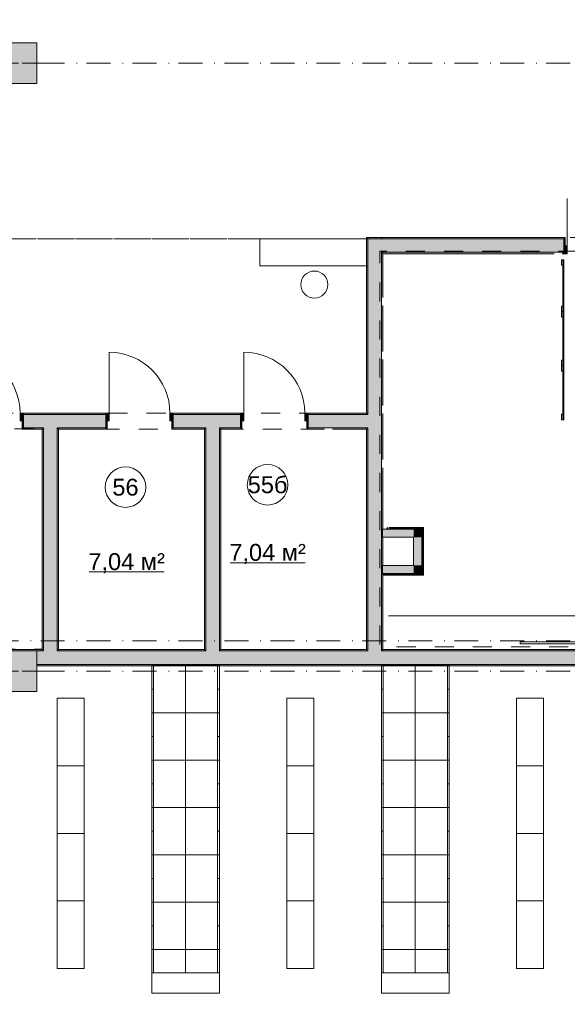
# Model space of a CAD drawing. Header units: millimetres. Extents: x 0 to 1184, y 0 to 836.
# Tile 50 of 241: x 442 to 523, y 400 to 546. Entities that reach past the tile are written whole.
import ezdxf
from ezdxf.xclip import XClip

# ---------------------------------------------------------------- set-up
doc = ezdxf.new("R2010")
doc.units = ezdxf.units.MM
doc.header["$MEASUREMENT"] = 0
doc.header["$XCLIPFRAME"] = 0
doc.linetypes.add('Штриховая', pattern=[5.644444, 2.822222, -2.822222])
doc.linetypes.add('Штрихпунктирная', pattern=[6.702778, 3.527778, -1.763889, 0, -1.411111])
for name, color, linetype in [('Интерьер - конструкции мебели', 7, 'Continuous'), ('Интерьер - Мебель', 7, 'Continuous'), ('Интерьер - Оборудование бань', 7, 'Continuous'), ('Конструктив - Колонны', 7, 'Continuous'), ('Конструктив - Стены Блок 200 нов', 7, 'Continuous'), ('Элемент Модели - Зона', 7, 'Continuous'), ('Элемент Модели - Оси', 7, 'Continuous')]:
    doc.layers.add(name, color=color, linetype=linetype)
doc.styles.add('СГЕНЕРИР_СТИЛЬ_3', font='txt')

# ---------------------------------------------------------------- blocks, each defined once
blk = doc.blocks.new('Чертеж_4_4', base_point=(-278.48, 89.56))
at = {"layer": 'Интерьер - Оборудование бань', "linetype": 'Continuous', "lineweight": 0, "true_color": 0x000000}
for points in [[(522.52, 502.78), (522.52, 510.47), (522.37, 510.47), (522.37, 502.78)], [(522.52, 502.78), (522.52, 510.46), (522.37, 510.46), (522.37, 502.78)], [(522.52, 502.78), (522.52, 510.46), (522.37, 510.46), (522.37, 502.78)], [(522.52, 502.78), (522.52, 510.46), (522.37, 510.46), (522.37, 502.78)], [(522.52, 502.78), (522.52, 510.46), (522.37, 510.46), (522.37, 502.78)], [(522.52, 502.78), (522.52, 510.46), (522.37, 510.46), (522.37, 502.78)], [(522.52, 502.78), (522.52, 510.46), (522.37, 510.46), (522.37, 502.78)], [(522.52, 502.78), (522.52, 510.46), (522.37, 510.46), (522.37, 502.78)], [(522.52, 502.78), (522.52, 510.46), (522.37, 510.46), (522.37, 502.78)], [(522.52, 502.78), (522.52, 510.46), (522.37, 510.46), (522.37, 502.78)], [(522.52, 502.78), (522.52, 510.46), (522.37, 510.46), (522.37, 502.78)], [(522.52, 494.78), (522.52, 502.79), (522.37, 502.79), (522.37, 494.78)], [(522.52, 494.78), (522.52, 502.78), (522.37, 502.78), (522.37, 494.78)], [(522.52, 494.78), (522.52, 502.78), (522.37, 502.78), (522.37, 494.78)], [(522.52, 494.78), (522.52, 502.78), (522.37, 502.78), (522.37, 494.78)], [(522.52, 494.78), (522.52, 502.78), (522.37, 502.78), (522.37, 494.78)], [(522.52, 494.78), (522.52, 502.78), (522.37, 502.78), (522.37, 494.78)], [(522.52, 494.78), (522.52, 502.78), (522.37, 502.78), (522.37, 494.78)], [(522.52, 494.78), (522.52, 502.78), (522.37, 502.78), (522.37, 494.78)], [(522.52, 494.78), (522.52, 502.78), (522.37, 502.78), (522.37, 494.78)], [(522.52, 494.78), (522.52, 502.78), (522.37, 502.78), (522.37, 494.78)], [(522.52, 494.78), (522.52, 502.78), (522.37, 502.78), (522.37, 494.78)], [(522.52, 486.78), (522.52, 494.83), (522.37, 494.83), (522.37, 486.78)], [(522.52, 486.78), (522.52, 494.78), (522.37, 494.78), (522.37, 486.78)], [(522.52, 486.78), (522.52, 494.78), (522.37, 494.78), (522.37, 486.78)], [(522.52, 486.78), (522.52, 494.78), (522.37, 494.78), (522.37, 486.78)], [(522.52, 486.78), (522.52, 494.78), (522.37, 494.78), (522.37, 486.78)], [(522.52, 486.78), (522.52, 494.78), (522.37, 494.78), (522.37, 486.78)], [(522.52, 486.78), (522.52, 494.78), (522.37, 494.78), (522.37, 486.78)], [(522.52, 486.78), (522.52, 494.78), (522.37, 494.78), (522.37, 486.78)], [(522.52, 486.78), (522.52, 494.78), (522.37, 494.78), (522.37, 486.78)], [(522.52, 486.78), (522.52, 494.78), (522.37, 494.78), (522.37, 486.78)], [(522.52, 486.79), (522.52, 494.78), (522.37, 494.78), (522.37, 486.79)]]:
    blk.add_hatch(color=18, dxfattribs=at).paths.add_polyline_path(points)
at = {"layer": 'Конструктив - Колонны', "linetype": 'Continuous', "lineweight": 0, "true_color": 0x000000}
for points in [[(438.52, 536.56), (444.52, 536.56), (444.52, 542.56), (438.52, 542.56)], [(438.52, 446.56), (444.52, 446.56), (444.52, 452.56), (438.52, 452.56)]]:
    blk.add_hatch(color=18, dxfattribs=at).paths.add_polyline_path(points)
at = {"layer": 'Конструктив - Стены Блок 200 нов', "linetype": 'Continuous', "lineweight": 0, "true_color": 0x000000}
for points in [[(493.52, 513.76), (493.32, 513.76), (493.52, 513.56)], [(493.32, 513.56), (493.52, 513.56), (493.32, 513.76)], [(493.32, 513.56), (493.32, 487.76), (493.52, 487.76), (493.52, 513.56)], [(493.52, 513.56), (522.52, 513.56), (522.52, 513.76), (493.52, 513.76)], [(495.52, 513.56), (493.52, 513.56), (495.52, 511.56)], [(493.52, 511.56), (495.52, 511.56), (493.52, 513.56)], [(495.52, 513.56), (495.52, 511.56), (522.52, 511.56), (522.52, 512.51), (522.52, 513.56)], [(522.52, 513.76), (522.52, 513.56), (522.52, 512.51), (522.72, 512.51), (522.72, 513.76)], [(522.52, 512.51), (522.52, 511.36), (523.02, 511.36), (523.02, 512.51)], [(493.52, 511.56), (493.52, 487.56), (495.52, 487.56), (495.52, 511.56)], [(495.72, 511.56), (495.52, 511.56), (495.72, 511.36)], [(495.52, 511.36), (495.72, 511.36), (495.52, 511.56)], [(495.52, 511.36), (495.52, 504.88), (495.72, 504.88), (495.72, 511.36)], [(495.72, 511.36), (521.07, 511.36), (521.07, 511.56), (495.72, 511.56)], [(522.27, 511.36), (522.52, 511.36), (522.52, 511.56), (522.27, 511.56)], [(495.52, 503.68), (495.52, 496.88), (495.72, 496.88), (495.72, 503.68)], [(495.52, 495.68), (495.52, 488.88), (495.72, 488.88), (495.72, 495.68)], [(442.52, 486.61), (442.52, 487.76), (442.02, 487.76), (442.02, 486.61)], [(442.52, 487.56), (454.71, 487.56), (454.71, 487.76), (442.52, 487.76)], [(442.52, 487.56), (442.52, 486.61), (442.52, 485.56), (445.52, 485.56), (445.52, 487.56)], [(445.52, 485.56), (447.52, 485.56), (447.52, 487.56), (445.52, 487.56)], [(447.52, 485.56), (454.71, 485.56), (454.71, 486.61), (454.71, 487.56), (447.52, 487.56)], [(454.71, 487.76), (454.71, 486.61), (455.21, 486.61), (455.21, 487.76)], [(464.71, 486.61), (464.71, 487.76), (464.21, 487.76), (464.21, 486.61)], [(464.71, 487.56), (474.67, 487.56), (474.67, 487.76), (464.71, 487.76)], [(464.71, 487.56), (464.71, 486.61), (464.71, 485.56), (469.52, 485.56), (469.52, 487.56)], [(469.52, 485.56), (471.52, 485.56), (471.52, 487.56), (469.52, 487.56)], [(471.52, 485.56), (474.67, 485.56), (474.67, 486.61), (474.67, 487.56), (471.52, 487.56)], [(474.67, 487.76), (474.67, 486.61), (475.17, 486.61), (475.17, 487.76)], [(484.67, 486.61), (484.67, 487.76), (484.17, 487.76), (484.17, 486.61)], [(484.67, 487.56), (493.32, 487.56), (493.32, 487.76), (484.67, 487.76)], [(493.32, 487.56), (484.67, 487.56), (484.67, 486.61), (484.67, 485.56), (493.32, 485.56)], [(493.32, 487.76), (493.32, 487.56), (493.52, 487.56), (493.52, 487.76)], [(493.32, 487.56), (493.32, 485.56), (493.52, 485.56), (493.52, 487.56)], [(493.52, 487.56), (493.52, 485.56), (495.52, 485.56), (495.52, 487.56)], [(495.52, 487.68), (495.52, 480.88), (495.72, 480.88), (495.72, 487.68)], [(442.52, 485.36), (442.52, 485.56), (442.52, 486.61), (442.32, 486.61), (442.32, 485.36)], [(442.52, 485.56), (442.52, 485.36), (445.32, 485.36), (445.32, 485.56)], [(445.32, 485.36), (445.52, 485.36), (445.52, 485.56), (445.32, 485.56)], [(445.52, 485.36), (447.52, 485.36), (447.52, 485.56), (445.52, 485.56)], [(447.52, 485.36), (447.72, 485.36), (447.72, 485.56), (447.52, 485.56)], [(447.72, 485.56), (447.72, 485.36), (454.71, 485.36), (454.71, 485.56)], [(454.91, 485.36), (454.91, 486.61), (454.71, 486.61), (454.71, 485.56), (454.71, 485.36)], [(464.71, 485.36), (464.71, 485.56), (464.71, 486.61), (464.51, 486.61), (464.51, 485.36)], [(464.71, 485.36), (469.32, 485.36), (469.32, 485.56), (464.71, 485.56)], [(469.32, 485.36), (469.52, 485.36), (469.52, 485.56), (469.32, 485.56)], [(469.52, 485.36), (471.52, 485.36), (471.52, 485.56), (469.52, 485.56)], [(471.52, 485.36), (471.72, 485.36), (471.72, 485.56), (471.52, 485.56)], [(471.72, 485.56), (471.72, 485.36), (474.67, 485.36), (474.67, 485.56)], [(474.87, 485.36), (474.87, 486.61), (474.67, 486.61), (474.67, 485.56), (474.67, 485.36)], [(484.67, 485.36), (484.67, 485.56), (484.67, 486.61), (484.47, 486.61), (484.47, 485.36)], [(484.67, 485.56), (484.67, 485.36), (487.07, 485.36), (487.07, 485.56)], [(488.27, 485.36), (493.32, 485.36), (493.32, 485.56), (488.27, 485.56)], [(493.32, 485.56), (493.32, 485.36), (493.52, 485.36), (493.52, 485.56)], [(493.52, 485.56), (493.52, 452.76), (495.52, 452.76), (495.52, 485.56)], [(445.32, 485.36), (445.32, 452.76), (445.52, 452.76), (445.52, 485.36)], [(447.52, 452.76), (447.52, 485.36), (445.52, 485.36), (445.52, 452.76)], [(447.72, 452.76), (447.72, 485.36), (447.52, 485.36), (447.52, 452.76)], [(469.32, 485.36), (469.32, 452.76), (469.52, 452.76), (469.52, 485.36)], [(471.52, 452.76), (471.52, 485.36), (469.52, 485.36), (469.52, 452.76)], [(471.72, 452.76), (471.72, 485.36), (471.52, 485.36), (471.52, 452.76)], [(493.32, 485.36), (493.32, 452.76), (493.52, 452.76), (493.52, 485.36)], [(495.52, 479.68), (495.52, 470.58), (495.72, 470.58), (495.72, 479.68)], [(496.47, 470.83), (496.27, 470.83), (496.27, 470.74), (496.47, 470.74)], [(501.63, 470.83), (496.62, 470.83), (496.62, 470.74), (501.63, 470.74)], [(501.63, 470.83), (501.63, 470.74), (501.72, 470.83)], [(501.63, 470.74), (501.72, 470.74), (501.72, 470.83)], [(495.52, 470.58), (495.52, 469.38), (495.72, 469.38), (495.72, 470.58)], [(495.52, 469.38), (495.52, 465.21), (495.72, 465.21), (495.72, 469.38)], [(495.77, 470.63), (495.72, 470.63), (495.72, 470.58), (495.77, 470.58)], [(500.27, 470.58), (495.72, 470.58), (495.72, 469.38), (500.27, 469.38)], [(496.47, 470.74), (496.27, 470.74), (496.27, 470.63), (496.47, 470.63)], [(496.47, 470.63), (496.27, 470.63), (496.27, 470.58), (496.47, 470.58)], [(501.52, 470.74), (496.62, 470.74), (496.62, 470.63), (501.52, 470.63)], [(496.62, 470.63), (496.62, 470.58), (501.47, 470.58), (501.47, 470.63)], [(500.27, 470.58), (500.27, 469.38), (501.47, 470.58)], [(500.27, 469.38), (501.47, 469.38), (501.47, 470.58)], [(501.47, 469.38), (500.27, 469.38), (500.27, 465.21), (501.47, 465.21)], [(501.47, 470.63), (501.47, 470.58), (501.52, 470.63)], [(501.47, 470.58), (501.52, 470.58), (501.52, 470.63)], [(501.52, 464.01), (501.52, 470.58), (501.47, 470.58), (501.47, 464.01)], [(501.52, 470.74), (501.52, 470.63), (501.63, 470.74)], [(501.52, 470.63), (501.63, 470.63), (501.63, 470.74)], [(501.63, 470.63), (501.52, 470.63), (501.52, 463.96), (501.63, 463.96)], [(501.72, 470.74), (501.63, 470.74), (501.63, 463.85), (501.72, 463.85)], [(495.52, 465.21), (495.52, 464.01), (495.72, 464.01), (495.72, 465.21)], [(500.27, 465.21), (495.72, 465.21), (495.72, 464.01), (500.27, 464.01)], [(501.47, 465.21), (500.27, 465.21), (501.47, 464.01)], [(500.27, 465.21), (500.27, 464.01), (501.47, 464.01)], [(495.52, 464.01), (495.52, 452.76), (495.72, 452.76), (495.72, 464.01)], [(501.47, 464.01), (495.72, 464.01), (495.72, 463.96), (501.47, 463.96)], [(501.52, 463.96), (495.72, 463.96), (495.72, 463.85), (501.52, 463.85)], [(501.63, 463.85), (495.72, 463.85), (495.72, 463.76), (501.63, 463.76)], [(501.52, 464.01), (501.47, 464.01), (501.52, 463.96)], [(501.47, 464.01), (501.47, 463.96), (501.52, 463.96)], [(501.63, 463.96), (501.52, 463.96), (501.63, 463.85)], [(501.52, 463.96), (501.52, 463.85), (501.63, 463.85)], [(501.72, 463.85), (501.63, 463.85), (501.72, 463.76)], [(501.63, 463.85), (501.63, 463.76), (501.72, 463.76)], [(423.72, 452.56), (445.32, 452.56), (445.32, 452.76), (423.72, 452.76)], [(444.52, 452.56), (444.52, 450.56), (445.52, 450.56), (445.52, 452.56)], [(445.32, 452.56), (445.52, 452.56), (445.52, 452.76), (445.32, 452.76)], [(445.52, 452.56), (447.52, 452.56), (447.52, 452.76), (445.52, 452.76)], [(445.52, 450.56), (447.52, 450.56), (447.52, 452.56), (445.52, 452.56)], [(447.52, 452.56), (447.72, 452.56), (447.72, 452.76), (447.52, 452.76)], [(447.52, 450.56), (469.52, 450.56), (469.52, 452.56), (447.52, 452.56)], [(447.72, 452.56), (469.32, 452.56), (469.32, 452.76), (447.72, 452.76)], [(469.32, 452.56), (469.52, 452.56), (469.52, 452.76), (469.32, 452.76)], [(469.52, 452.56), (471.52, 452.56), (471.52, 452.76), (469.52, 452.76)], [(469.52, 450.56), (471.52, 450.56), (471.52, 452.56), (469.52, 452.56)], [(471.52, 452.56), (471.72, 452.56), (471.72, 452.76), (471.52, 452.76)], [(471.52, 450.56), (493.52, 450.56), (493.52, 452.56), (471.52, 452.56)], [(471.72, 452.56), (493.32, 452.56), (493.32, 452.76), (471.72, 452.76)], [(493.32, 452.56), (493.52, 452.56), (493.52, 452.76), (493.32, 452.76)], [(493.52, 452.56), (495.52, 452.56), (495.52, 452.76), (493.52, 452.76)], [(493.52, 450.56), (495.52, 450.56), (495.52, 452.56), (493.52, 452.56)], [(495.52, 452.56), (495.72, 452.56), (495.72, 452.76), (495.52, 452.76)], [(495.52, 452.56), (495.52, 450.56), (528.52, 450.56), (528.52, 452.56)], [(495.72, 452.56), (562.31, 452.56), (562.31, 452.76), (495.72, 452.76)], [(444.52, 450.36), (528.52, 450.36), (528.52, 450.56), (444.52, 450.56)]]:
    blk.add_hatch(color=18, dxfattribs=at).paths.add_polyline_path(points)
at = {"layer": 'Интерьер - конструкции мебели', "color": 7, "linetype": 'Continuous', "lineweight": 15, "flags": 128}
blk.add_lwpolyline([(493.52, 513.56), (477.52, 513.56), (477.52, 509.56), (493.52, 509.56)], close=True, dxfattribs=at)
at = {"layer": 'Интерьер - Мебель', "color": 7, "linetype": 'Continuous', "lineweight": 15}
for p, q in [((461.52, 450.38), (461.77, 450.38)), ((461.77, 450.38), (461.77, 443.38)), ((471.27, 450.38), (471.27, 443.38)), ((471.52, 450.38), (471.27, 450.38)), ((495.52, 450.38), (495.77, 450.38)), ((495.77, 450.38), (495.77, 443.38)), ((505.27, 450.38), (505.27, 443.38)), ((505.52, 450.38), (505.27, 450.38)), ((461.52, 446.88), (461.77, 446.88)), ((471.52, 446.88), (471.27, 446.88)), ((495.52, 446.88), (495.77, 446.88)), ((505.52, 446.88), (505.27, 446.88)), ((461.52, 443.38), (461.77, 443.38)), ((461.77, 443.38), (461.77, 436.38)), ((471.27, 443.38), (471.27, 436.38)), ((471.52, 443.38), (471.27, 443.38)), ((495.52, 443.38), (495.77, 443.38)), ((495.77, 443.38), (495.77, 436.38)), ((505.27, 443.38), (505.27, 436.38)), ((505.52, 443.38), (505.27, 443.38)), ((461.52, 439.88), (461.77, 439.88)), ((471.52, 439.88), (471.27, 439.88)), ((495.52, 439.88), (495.77, 439.88)), ((505.52, 439.88), (505.27, 439.88)), ((461.52, 436.38), (461.77, 436.38)), ((461.77, 436.38), (461.77, 429.38)), ((471.27, 436.38), (471.27, 429.38)), ((471.52, 436.38), (471.27, 436.38)), ((495.52, 436.38), (495.77, 436.38)), ((495.77, 436.38), (495.77, 429.38)), ((505.27, 436.38), (505.27, 429.38)), ((505.52, 436.38), (505.27, 436.38)), ((461.52, 432.88), (461.77, 432.88)), ((471.52, 432.88), (471.27, 432.88)), ((495.52, 432.88), (495.77, 432.88)), ((505.52, 432.88), (505.27, 432.88)), ((461.52, 429.38), (461.77, 429.38)), ((461.77, 429.38), (461.77, 422.38)), ((471.27, 429.38), (471.27, 422.38)), ((471.52, 429.38), (471.27, 429.38)), ((495.52, 429.38), (495.77, 429.38)), ((495.77, 429.38), (495.77, 422.38)), ((505.27, 429.38), (505.27, 422.38)), ((505.52, 429.38), (505.27, 429.38)), ((461.52, 425.88), (461.77, 425.88)), ((471.52, 425.88), (471.27, 425.88)), ((495.52, 425.88), (495.77, 425.88)), ((505.52, 425.88), (505.27, 425.88)), ((461.52, 422.38), (461.77, 422.38)), ((461.77, 422.38), (461.77, 415.38)), ((471.27, 422.38), (471.27, 415.38)), ((471.52, 422.38), (471.27, 422.38)), ((495.52, 422.38), (495.77, 422.38)), ((495.77, 422.38), (495.77, 415.38)), ((505.27, 422.38), (505.27, 415.38)), ((505.52, 422.38), (505.27, 422.38)), ((461.52, 418.88), (461.77, 418.88)), ((471.52, 418.88), (471.27, 418.88)), ((495.52, 418.88), (495.77, 418.88)), ((505.52, 418.88), (505.27, 418.88)), ((461.52, 415.38), (461.77, 415.38)), ((461.77, 415.38), (461.77, 408.38)), ((471.27, 415.38), (471.27, 408.38)), ((471.52, 415.38), (471.27, 415.38)), ((495.52, 415.38), (495.77, 415.38)), ((495.77, 415.38), (495.77, 408.38)), ((505.27, 415.38), (505.27, 408.38)), ((505.52, 415.38), (505.27, 415.38)), ((461.52, 411.88), (461.77, 411.88)), ((471.52, 411.88), (471.27, 411.88)), ((495.52, 411.88), (495.77, 411.88)), ((505.52, 411.88), (505.27, 411.88)), ((461.77, 404.88), (461.77, 408.38)), ((471.27, 404.88), (471.27, 408.38)), ((495.77, 404.88), (495.77, 408.38)), ((505.27, 404.88), (505.27, 408.38)), ((461.52, 404.88), (461.77, 404.88)), ((471.52, 404.88), (461.52, 404.88)), ((461.52, 404.88), (461.52, 401.88)), ((471.52, 404.88), (471.27, 404.88)), ((471.52, 401.88), (471.52, 404.88)), ((495.52, 404.88), (495.77, 404.88)), ((505.54, 404.88), (495.54, 404.88)), ((495.54, 404.88), (495.54, 401.88)), ((505.52, 404.88), (505.27, 404.88)), ((505.54, 401.88), (505.54, 404.88)), ((461.52, 401.88), (471.52, 401.88)), ((495.54, 401.88), (505.54, 401.88))]:
    blk.add_line(p, q, dxfattribs=at)
at = {"layer": 'Интерьер - Мебель', "color": 7, "linetype": 'Continuous', "lineweight": 15, "flags": 128}
blk.add_lwpolyline([(485.59, 504.79, 1), (485.59, 508.79, 1)], format="xyb", close=True, dxfattribs=at)
for points in [[(461.52, 450.38), (461.52, 443.38), (466.52, 443.38), (466.52, 450.38)], [(471.52, 450.38), (471.52, 443.38), (466.52, 443.38), (466.52, 450.38)], [(495.52, 450.38), (495.52, 443.38), (500.52, 443.38), (500.52, 450.38)], [(505.52, 450.38), (505.52, 443.38), (500.52, 443.38), (500.52, 450.38)], [(451.52, 445.54), (451.52, 435.54), (447.52, 435.54), (447.52, 445.54)], [(485.52, 445.54), (485.52, 435.54), (481.52, 435.54), (481.52, 445.54)], [(519.52, 445.54), (519.52, 435.54), (515.52, 435.54), (515.52, 445.54)], [(461.52, 443.38), (461.52, 436.38), (466.52, 436.38), (466.52, 443.38)], [(471.52, 443.38), (471.52, 436.38), (466.52, 436.38), (466.52, 443.38)], [(495.52, 443.38), (495.52, 436.38), (500.52, 436.38), (500.52, 443.38)], [(505.52, 443.38), (505.52, 436.38), (500.52, 436.38), (500.52, 443.38)], [(461.52, 436.38), (461.52, 429.38), (466.52, 429.38), (466.52, 436.38)], [(471.52, 436.38), (471.52, 429.38), (466.52, 429.38), (466.52, 436.38)], [(495.52, 436.38), (495.52, 429.38), (500.52, 429.38), (500.52, 436.38)], [(505.52, 436.38), (505.52, 429.38), (500.52, 429.38), (500.52, 436.38)], [(451.52, 435.54), (451.52, 425.54), (447.52, 425.54), (447.52, 435.54)], [(485.52, 435.54), (485.52, 425.54), (481.52, 425.54), (481.52, 435.54)], [(519.52, 435.54), (519.52, 425.54), (515.52, 425.54), (515.52, 435.54)], [(461.52, 429.38), (461.52, 422.38), (466.52, 422.38), (466.52, 429.38)], [(471.52, 429.38), (471.52, 422.38), (466.52, 422.38), (466.52, 429.38)], [(495.52, 429.38), (495.52, 422.38), (500.52, 422.38), (500.52, 429.38)], [(505.52, 429.38), (505.52, 422.38), (500.52, 422.38), (500.52, 429.38)], [(451.52, 425.54), (451.52, 415.54), (447.52, 415.54), (447.52, 425.54)], [(485.52, 425.54), (485.52, 415.54), (481.52, 415.54), (481.52, 425.54)], [(519.52, 425.54), (519.52, 415.54), (515.52, 415.54), (515.52, 425.54)], [(461.52, 422.38), (461.52, 415.38), (466.52, 415.38), (466.52, 422.38)], [(471.52, 422.38), (471.52, 415.38), (466.52, 415.38), (466.52, 422.38)], [(495.52, 422.38), (495.52, 415.38), (500.52, 415.38), (500.52, 422.38)], [(505.52, 422.38), (505.52, 415.38), (500.52, 415.38), (500.52, 422.38)], [(451.52, 415.54), (451.52, 405.54), (447.52, 405.54), (447.52, 415.54)], [(485.52, 415.54), (485.52, 405.54), (481.52, 405.54), (481.52, 415.54)], [(519.52, 415.54), (519.52, 405.54), (515.52, 405.54), (515.52, 415.54)], [(461.52, 415.38), (461.52, 408.38), (466.52, 408.38), (466.52, 415.38)], [(471.52, 415.38), (471.52, 408.38), (466.52, 408.38), (466.52, 415.38)], [(495.52, 415.38), (495.52, 408.38), (500.52, 408.38), (500.52, 415.38)], [(505.52, 415.38), (505.52, 408.38), (500.52, 408.38), (500.52, 415.38)], [(461.52, 404.88), (461.52, 408.38), (466.52, 408.38), (466.52, 404.88)], [(471.52, 404.88), (471.52, 408.38), (466.52, 408.38), (466.52, 404.88)], [(495.52, 404.88), (495.52, 408.38), (500.52, 408.38), (500.52, 404.88)], [(505.52, 404.88), (505.52, 408.38), (500.52, 408.38), (500.52, 404.88)]]:
    blk.add_lwpolyline(points, close=True, dxfattribs=at)
at = {"layer": 'Интерьер - Оборудование бань', "color": 7, "linetype": 'Continuous', "lineweight": 15, "flags": 128}
for points in [[(522.17, 509.66), (522.37, 509.66), (522.37, 510.46), (522.17, 510.46)], [(522.17, 502.78), (522.37, 502.78), (522.37, 503.59), (522.17, 503.59)], [(522.17, 501.98), (522.37, 501.98), (522.37, 502.78), (522.17, 502.78)], [(522.17, 494.78), (522.37, 494.78), (522.37, 495.59), (522.17, 495.59)], [(522.17, 493.98), (522.37, 493.98), (522.37, 494.78), (522.17, 494.78)], [(522.17, 486.78), (522.37, 486.78), (522.37, 487.59), (522.17, 487.59)], [(516.02, 453.91), (542.02, 453.91), (542.02, 453.61), (516.02, 453.61)]]:
    blk.add_lwpolyline(points, close=True, dxfattribs=at)
at = {"layer": 'Интерьер - Оборудование бань', "color": 251, "linetype": 'Continuous', "lineweight": 5, "true_color": 0x575757, "flags": 128}
for points in [[(522.52, 510.47), (522.37, 510.47)], [(522.37, 510.47), (522.37, 502.78)], [(522.52, 510.46), (522.37, 510.46)], [(522.37, 510.46), (522.37, 502.78)], [(522.52, 510.46), (522.37, 510.46)], [(522.37, 510.46), (522.37, 502.78)], [(522.52, 510.46), (522.37, 510.46)], [(522.37, 510.46), (522.37, 502.78)], [(522.52, 510.46), (522.37, 510.46)], [(522.37, 510.46), (522.37, 502.78)], [(522.52, 510.46), (522.37, 510.46)], [(522.37, 510.46), (522.37, 502.78)], [(522.52, 510.46), (522.37, 510.46)], [(522.37, 510.46), (522.37, 502.78)], [(522.52, 510.46), (522.37, 510.46)], [(522.37, 510.46), (522.37, 502.78)], [(522.52, 510.46), (522.37, 510.46)], [(522.37, 510.46), (522.37, 502.78)], [(522.52, 510.46), (522.37, 510.46)], [(522.37, 510.46), (522.37, 502.78)], [(522.52, 510.46), (522.37, 510.46)], [(522.37, 510.46), (522.37, 502.78)], [(522.52, 502.78), (522.52, 510.47)], [(522.52, 502.78), (522.52, 510.46)], [(522.52, 502.78), (522.52, 510.46)], [(522.52, 502.78), (522.52, 510.46)], [(522.52, 502.78), (522.52, 510.46)], [(522.52, 502.78), (522.52, 510.46)], [(522.52, 502.78), (522.52, 510.46)], [(522.52, 502.78), (522.52, 510.46)], [(522.52, 502.78), (522.52, 510.46)], [(522.52, 502.78), (522.52, 510.46)], [(522.52, 502.78), (522.52, 510.46)], [(522.52, 502.79), (522.37, 502.79)], [(522.37, 502.79), (522.37, 494.78)], [(522.52, 502.78), (522.37, 502.78)], [(522.37, 502.78), (522.37, 494.78)], [(522.37, 502.78), (522.52, 502.78)], [(522.37, 502.78), (522.52, 502.78)], [(522.37, 502.78), (522.52, 502.78)], [(522.37, 502.78), (522.52, 502.78)], [(522.37, 502.78), (522.52, 502.78)], [(522.37, 502.78), (522.52, 502.78)], [(522.37, 502.78), (522.52, 502.78)], [(522.37, 502.78), (522.52, 502.78)], [(522.37, 502.78), (522.52, 502.78)], [(522.37, 502.78), (522.52, 502.78)], [(522.37, 502.78), (522.52, 502.78)], [(522.52, 502.78), (522.37, 502.78)], [(522.37, 502.78), (522.37, 494.78)], [(522.52, 502.78), (522.37, 502.78)], [(522.37, 502.78), (522.37, 494.78)], [(522.52, 502.78), (522.37, 502.78)], [(522.37, 502.78), (522.37, 494.78)], [(522.52, 502.78), (522.37, 502.78)], [(522.37, 502.78), (522.37, 494.78)], [(522.52, 502.78), (522.37, 502.78)], [(522.37, 502.78), (522.37, 494.78)], [(522.52, 502.78), (522.37, 502.78)], [(522.37, 502.78), (522.37, 494.78)], [(522.52, 502.78), (522.37, 502.78)], [(522.37, 502.78), (522.37, 494.78)], [(522.52, 502.78), (522.37, 502.78)], [(522.37, 502.78), (522.37, 494.78)], [(522.52, 502.78), (522.37, 502.78)], [(522.37, 502.78), (522.37, 494.78)], [(522.52, 494.78), (522.52, 502.79)], [(522.52, 494.78), (522.52, 502.78)], [(522.52, 494.78), (522.52, 502.78)], [(522.52, 494.78), (522.52, 502.78)], [(522.52, 494.78), (522.52, 502.78)], [(522.52, 494.78), (522.52, 502.78)], [(522.52, 494.78), (522.52, 502.78)], [(522.52, 494.78), (522.52, 502.78)], [(522.52, 494.78), (522.52, 502.78)], [(522.52, 494.78), (522.52, 502.78)], [(522.52, 494.78), (522.52, 502.78)], [(522.52, 494.83), (522.37, 494.83)], [(522.37, 494.83), (522.37, 486.78)], [(522.37, 494.78), (522.52, 494.78)], [(522.37, 494.78), (522.52, 494.78)], [(522.37, 494.78), (522.52, 494.78)], [(522.37, 494.78), (522.52, 494.78)], [(522.37, 494.78), (522.52, 494.78)], [(522.37, 494.78), (522.52, 494.78)], [(522.37, 494.78), (522.52, 494.78)], [(522.37, 494.78), (522.52, 494.78)], [(522.37, 494.78), (522.52, 494.78)], [(522.37, 494.78), (522.52, 494.78)], [(522.37, 494.78), (522.52, 494.78)], [(522.52, 494.78), (522.37, 494.78)], [(522.37, 494.78), (522.37, 486.78)], [(522.52, 494.78), (522.37, 494.78)], [(522.37, 494.78), (522.37, 486.78)], [(522.52, 494.78), (522.37, 494.78)], [(522.37, 494.78), (522.37, 486.78)], [(522.52, 494.78), (522.37, 494.78)], [(522.37, 494.78), (522.37, 486.78)], [(522.52, 494.78), (522.37, 494.78)], [(522.37, 494.78), (522.37, 486.78)], [(522.52, 494.78), (522.37, 494.78)], [(522.37, 494.78), (522.37, 486.78)], [(522.52, 494.78), (522.37, 494.78)], [(522.37, 494.78), (522.37, 486.78)], [(522.52, 494.78), (522.37, 494.78)], [(522.37, 494.78), (522.37, 486.78)], [(522.52, 494.78), (522.37, 494.78)], [(522.37, 494.78), (522.37, 486.78)], [(522.52, 494.78), (522.37, 494.78)], [(522.37, 494.78), (522.37, 486.79)], [(522.52, 486.78), (522.52, 494.83)], [(522.52, 486.78), (522.52, 494.78)], [(522.52, 486.78), (522.52, 494.78)], [(522.52, 486.78), (522.52, 494.78)], [(522.52, 486.78), (522.52, 494.78)], [(522.52, 486.78), (522.52, 494.78)], [(522.52, 486.78), (522.52, 494.78)], [(522.52, 486.78), (522.52, 494.78)], [(522.52, 486.78), (522.52, 494.78)], [(522.52, 486.78), (522.52, 494.78)], [(522.52, 486.79), (522.52, 494.78)], [(522.37, 486.79), (522.52, 486.79)], [(522.37, 486.78), (522.52, 486.78)], [(522.37, 486.78), (522.52, 486.78)], [(522.37, 486.78), (522.52, 486.78)], [(522.37, 486.78), (522.52, 486.78)], [(522.37, 486.78), (522.52, 486.78)], [(522.37, 486.78), (522.52, 486.78)], [(522.37, 486.78), (522.52, 486.78)], [(522.37, 486.78), (522.52, 486.78)], [(522.37, 486.78), (522.52, 486.78)], [(522.37, 486.78), (522.52, 486.78)]]:
    blk.add_lwpolyline(points, dxfattribs=at)
at = {"layer": 'Конструктив - Колонны', "color": 251, "linetype": 'Continuous', "lineweight": 5, "true_color": 0x575757}
for p, q in [((442.32, 539.56), (445.32, 539.56)), ((442.32, 449.56), (445.32, 449.56))]:
    blk.add_line(p, q, dxfattribs=at)
at = {"layer": 'Конструктив - Колонны', "color": 251, "linetype": 'Continuous', "lineweight": 15, "true_color": 0x575757, "flags": 128}
for points in [[(438.52, 536.56), (444.52, 536.56), (444.52, 542.56), (438.52, 542.56)], [(438.52, 446.56), (444.52, 446.56), (444.52, 452.56), (438.52, 452.56)]]:
    blk.add_lwpolyline(points, close=True, dxfattribs=at)
at = {"layer": 'Конструктив - Стены Блок 200 нов', "color": 251, "linetype": 'Continuous', "lineweight": 5, "true_color": 0x575757}
for p, q in [((523.02, 512.51), (523.02, 519.51)), ((522.52, 512.51), (523.02, 512.51)), ((522.52, 511.36), (522.52, 512.51)), ((523.02, 512.51), (523.02, 511.36)), ((523.02, 511.36), (522.52, 511.36)), ((455.21, 487.76), (455.21, 496.76)), ((475.17, 487.76), (475.17, 496.76)), ((442.02, 486.61), (442.02, 487.76)), ((442.02, 487.76), (442.52, 487.76)), ((442.52, 487.76), (442.52, 486.61)), ((454.71, 487.76), (455.21, 487.76)), ((454.71, 486.61), (454.71, 487.76)), ((455.21, 487.76), (455.21, 486.61)), ((464.21, 486.61), (464.21, 487.76)), ((464.21, 487.76), (464.71, 487.76)), ((464.71, 487.76), (464.71, 486.61)), ((474.67, 487.76), (475.17, 487.76)), ((474.67, 486.61), (474.67, 487.76)), ((475.17, 487.76), (475.17, 486.61)), ((484.17, 486.61), (484.17, 487.76)), ((484.17, 487.76), (484.67, 487.76)), ((484.67, 487.76), (484.67, 486.61)), ((442.52, 486.61), (442.02, 486.61)), ((455.21, 486.61), (454.71, 486.61)), ((464.71, 486.61), (464.21, 486.61)), ((475.17, 486.61), (474.67, 486.61)), ((484.67, 486.61), (484.17, 486.61)), ((495.72, 470.58), (495.52, 470.58)), ((495.72, 470.58), (495.52, 470.58)), ((495.52, 469.38), (495.72, 469.38)), ((495.52, 469.38), (495.72, 469.38)), ((495.77, 470.58), (495.72, 470.58)), ((495.77, 470.58), (496.27, 470.58)), ((496.47, 470.74), (496.27, 470.74)), ((496.47, 470.63), (496.27, 470.63)), ((496.47, 470.58), (496.27, 470.58)), ((496.47, 470.58), (496.62, 470.58)), ((501.52, 470.74), (496.62, 470.74)), ((501.47, 470.63), (496.62, 470.63)), ((500.27, 470.58), (496.62, 470.58)), ((501.47, 470.58), (500.27, 470.58)), ((501.47, 470.58), (500.27, 470.58)), ((501.52, 470.63), (501.47, 470.63)), ((501.52, 470.63), (501.47, 470.63)), ((501.47, 469.38), (501.47, 470.58)), ((501.47, 465.21), (501.47, 469.38)), ((501.63, 470.74), (501.52, 470.74)), ((501.63, 470.74), (501.52, 470.74)), ((501.52, 470.58), (501.52, 470.63)), ((501.52, 464.01), (501.52, 470.58)), ((501.63, 470.63), (501.63, 470.74)), ((501.63, 463.96), (501.63, 470.63)), ((495.72, 465.21), (495.52, 465.21)), ((495.72, 465.21), (495.52, 465.21)), ((501.47, 464.01), (501.47, 465.21)), ((501.47, 464.01), (501.47, 465.21)), ((495.52, 464.01), (495.72, 464.01)), ((495.52, 464.01), (495.72, 464.01)), ((495.72, 464.01), (500.27, 464.01)), ((495.72, 463.96), (501.47, 463.96)), ((495.72, 463.85), (501.52, 463.85)), ((500.27, 464.01), (501.47, 464.01)), ((501.47, 463.96), (501.52, 463.96)), ((501.52, 463.96), (501.52, 464.01)), ((501.52, 463.96), (501.52, 464.01)), ((501.52, 463.85), (501.63, 463.85)), ((501.63, 463.85), (501.63, 463.96)), ((501.63, 463.85), (501.63, 463.96))]:
    blk.add_line(p, q, dxfattribs=at)
at = {"layer": 'Конструктив - Стены Блок 200 нов', "color": 251, "linetype": 'Continuous', "lineweight": 20, "true_color": 0x575757}
for p, q in [((495.52, 513.56), (493.52, 513.56)), ((493.52, 513.56), (493.52, 511.56)), ((495.52, 513.56), (493.52, 513.56)), ((522.52, 513.56), (495.52, 513.56)), ((522.52, 513.76), (522.72, 513.76)), ((522.52, 513.76), (522.72, 513.76)), ((522.52, 513.56), (522.52, 512.51)), ((522.72, 512.51), (522.72, 513.76)), ((522.72, 512.51), (522.72, 513.76)), ((522.52, 512.51), (522.72, 512.51)), ((522.52, 511.56), (522.52, 512.51)), ((522.52, 511.56), (522.52, 512.51)), ((522.52, 511.56), (522.52, 512.51)), ((493.52, 511.56), (493.52, 487.56)), ((495.72, 511.56), (495.52, 511.56)), ((495.52, 504.88), (495.52, 511.56)), ((495.72, 511.56), (495.52, 511.56)), ((495.72, 511.56), (521.07, 511.56)), ((522.27, 511.56), (521.07, 511.56)), ((522.27, 511.56), (522.52, 511.56)), ((522.52, 511.36), (522.52, 511.56)), ((522.52, 511.36), (522.52, 511.56)), ((522.52, 511.36), (522.52, 511.56)), ((495.52, 504.88), (495.52, 503.68)), ((495.52, 496.88), (495.52, 503.68)), ((495.52, 496.88), (495.52, 495.68)), ((495.52, 488.88), (495.52, 495.68)), ((495.52, 488.88), (495.52, 487.68)), ((442.52, 487.76), (442.52, 487.56)), ((442.52, 487.76), (442.52, 487.56)), ((442.52, 487.76), (442.52, 487.56)), ((445.52, 487.56), (442.52, 487.56)), ((442.52, 487.56), (442.52, 486.61)), ((442.52, 487.56), (442.52, 486.61)), ((442.52, 487.56), (442.52, 486.61)), ((447.52, 487.56), (445.52, 487.56)), ((454.71, 487.56), (447.52, 487.56)), ((454.71, 487.76), (454.71, 487.56)), ((454.71, 487.76), (454.71, 487.56)), ((454.71, 487.76), (454.71, 487.56)), ((454.71, 487.56), (454.71, 486.61)), ((454.71, 487.56), (454.71, 486.61)), ((454.71, 487.56), (454.71, 486.61)), ((464.71, 487.76), (464.71, 487.56)), ((464.71, 487.76), (464.71, 487.56)), ((464.71, 487.76), (464.71, 487.56)), ((469.52, 487.56), (464.71, 487.56)), ((464.71, 487.56), (464.71, 486.61)), ((464.71, 487.56), (464.71, 486.61)), ((464.71, 487.56), (464.71, 486.61)), ((471.52, 487.56), (469.52, 487.56)), ((474.67, 487.56), (471.52, 487.56)), ((474.67, 487.76), (474.67, 487.56)), ((474.67, 487.76), (474.67, 487.56)), ((474.67, 487.76), (474.67, 487.56)), ((474.67, 487.56), (474.67, 486.61)), ((474.67, 487.56), (474.67, 486.61)), ((474.67, 487.56), (474.67, 486.61)), ((484.67, 487.76), (484.67, 487.56)), ((484.67, 487.76), (484.67, 487.56)), ((484.67, 487.76), (484.67, 487.56)), ((493.32, 487.56), (484.67, 487.56)), ((484.67, 487.56), (484.67, 486.61)), ((484.67, 487.56), (484.67, 486.61)), ((484.67, 487.56), (484.67, 486.61)), ((493.52, 487.56), (493.32, 487.56)), ((493.52, 487.56), (493.32, 487.56)), ((495.52, 487.56), (495.52, 487.68)), ((495.52, 485.56), (495.52, 487.56)), ((442.32, 486.61), (442.32, 485.36)), ((442.52, 486.61), (442.32, 486.61)), ((442.32, 486.61), (442.32, 485.36)), ((442.52, 485.56), (442.52, 486.61)), ((442.52, 485.56), (445.52, 485.56)), ((445.52, 485.56), (445.52, 485.36)), ((445.52, 485.56), (445.52, 485.36)), ((447.52, 485.36), (447.52, 485.56)), ((447.52, 485.36), (447.52, 485.56)), ((447.52, 485.56), (454.71, 485.56)), ((454.71, 486.61), (454.91, 486.61)), ((454.71, 485.56), (454.71, 486.61)), ((454.91, 486.61), (454.91, 485.36)), ((454.91, 486.61), (454.91, 485.36)), ((464.51, 486.61), (464.51, 485.36)), ((464.71, 486.61), (464.51, 486.61)), ((464.51, 486.61), (464.51, 485.36)), ((464.71, 485.56), (464.71, 486.61)), ((464.71, 485.56), (469.52, 485.56)), ((469.52, 485.56), (469.52, 485.36)), ((469.52, 485.56), (469.52, 485.36)), ((471.52, 485.36), (471.52, 485.56)), ((471.52, 485.56), (474.67, 485.56)), ((471.52, 485.36), (471.52, 485.56)), ((474.67, 486.61), (474.87, 486.61)), ((474.67, 485.56), (474.67, 486.61)), ((474.87, 486.61), (474.87, 485.36)), ((474.87, 486.61), (474.87, 485.36)), ((484.47, 486.61), (484.47, 485.36)), ((484.67, 486.61), (484.47, 486.61)), ((484.47, 486.61), (484.47, 485.36)), ((484.67, 485.56), (484.67, 486.61)), ((484.67, 485.56), (487.07, 485.56)), ((488.27, 485.56), (487.07, 485.56)), ((488.27, 485.56), (493.32, 485.56)), ((493.32, 485.56), (493.52, 485.56)), ((493.32, 485.56), (493.52, 485.56)), ((493.52, 485.56), (493.52, 452.76)), ((495.52, 480.88), (495.52, 485.56)), ((442.52, 485.36), (442.32, 485.36)), ((442.52, 485.36), (442.32, 485.36)), ((445.52, 485.36), (445.52, 452.76)), ((447.52, 452.76), (447.52, 485.36)), ((454.71, 485.36), (454.91, 485.36)), ((454.71, 485.36), (454.91, 485.36)), ((464.71, 485.36), (464.51, 485.36)), ((464.71, 485.36), (464.51, 485.36)), ((469.52, 485.36), (469.52, 452.76)), ((471.52, 452.76), (471.52, 485.36)), ((474.67, 485.36), (474.87, 485.36)), ((474.67, 485.36), (474.87, 485.36)), ((484.67, 485.36), (484.47, 485.36)), ((484.67, 485.36), (484.47, 485.36)), ((495.52, 480.88), (495.52, 479.68)), ((495.52, 470.58), (495.52, 479.68)), ((495.52, 470.58), (495.52, 469.38)), ((495.52, 470.58), (495.52, 469.38)), ((495.52, 465.21), (495.52, 469.38)), ((495.52, 465.21), (495.52, 464.01)), ((495.52, 465.21), (495.52, 464.01)), ((495.52, 452.76), (495.52, 464.01)), ((445.52, 452.56), (444.52, 452.56)), ((445.52, 452.76), (445.52, 452.56)), ((445.52, 452.76), (445.52, 452.56)), ((447.52, 452.56), (447.52, 452.76)), ((447.52, 452.56), (447.52, 452.76)), ((469.52, 452.56), (447.52, 452.56)), ((469.52, 452.76), (469.52, 452.56)), ((469.52, 452.76), (469.52, 452.56)), ((471.52, 452.56), (471.52, 452.76)), ((471.52, 452.56), (471.52, 452.76)), ((493.52, 452.56), (471.52, 452.56)), ((493.52, 452.76), (493.52, 452.56)), ((493.52, 452.76), (493.52, 452.56)), ((495.52, 452.56), (495.52, 452.76)), ((495.52, 452.56), (495.52, 452.76)), ((528.52, 452.56), (495.52, 452.56)), ((444.52, 450.56), (445.52, 450.56)), ((445.52, 450.56), (447.52, 450.56)), ((447.52, 450.56), (469.52, 450.56)), ((469.52, 450.56), (471.52, 450.56)), ((471.52, 450.56), (493.52, 450.56)), ((493.52, 450.56), (495.52, 450.56)), ((495.52, 450.56), (528.52, 450.56))]:
    blk.add_line(p, q, dxfattribs=at)
at = {"layer": 'Конструктив - Стены Блок 200 нов', "color": 251, "linetype": 'Continuous', "lineweight": 20, "true_color": 0x575757, "flags": 128}
for points in [[(493.32, 513.76), (493.52, 513.76)], [(493.32, 513.76), (493.32, 487.76)], [(522.52, 513.76), (493.52, 513.76)], [(495.72, 504.88), (495.72, 511.36)], [(495.72, 511.36), (521.07, 511.36)], [(522.27, 511.36), (522.52, 511.36)], [(495.72, 496.88), (495.72, 503.68)], [(495.72, 488.88), (495.72, 495.68)], [(454.71, 487.76), (442.52, 487.76)], [(474.67, 487.76), (464.71, 487.76)], [(493.32, 487.76), (484.67, 487.76)], [(495.72, 480.88), (495.72, 487.68)], [(442.52, 485.36), (445.32, 485.36)], [(445.32, 485.36), (445.32, 452.76)], [(447.72, 452.76), (447.72, 485.36)], [(447.72, 485.36), (454.71, 485.36)], [(464.71, 485.36), (469.32, 485.36)], [(469.32, 485.36), (469.32, 452.76)], [(471.72, 485.36), (474.67, 485.36)], [(471.72, 452.76), (471.72, 485.36)], [(484.67, 485.36), (487.07, 485.36)], [(488.27, 485.36), (493.32, 485.36)], [(493.32, 485.36), (493.32, 452.76)], [(495.72, 470.58), (495.72, 479.68)], [(495.72, 465.21), (495.72, 469.38)], [(495.72, 452.76), (495.72, 464.01)], [(445.32, 452.76), (423.72, 452.76)], [(469.32, 452.76), (447.72, 452.76)], [(493.32, 452.76), (471.72, 452.76)], [(562.31, 452.76), (495.72, 452.76)], [(444.52, 450.36), (528.52, 450.36)]]:
    blk.add_lwpolyline(points, dxfattribs=at)
at = {"layer": 'Конструктив - Стены Блок 200 нов', "color": 251, "linetype": 'Continuous', "lineweight": 5, "true_color": 0x575757, "flags": 128}
for points in [[(495.72, 470.74), (495.72, 470.83)], [(501.63, 470.83), (496.62, 470.83)], [(501.72, 470.83), (501.63, 470.83)], [(501.72, 463.85), (501.72, 470.83)], [(495.72, 470.63), (495.72, 470.74)], [(495.72, 470.58), (495.72, 470.63)], [(495.72, 469.38), (500.27, 469.38)], [(500.27, 469.38), (500.27, 465.21)], [(500.27, 465.21), (495.72, 465.21)], [(495.72, 464.01), (495.72, 463.96)], [(495.72, 463.96), (495.72, 463.85)], [(495.72, 463.85), (495.72, 463.76)], [(495.72, 463.76), (501.72, 463.76)], [(501.72, 463.76), (501.72, 463.85)]]:
    blk.add_lwpolyline(points, dxfattribs=at)
at = {"layer": 'Конструктив - Стены Блок 200 нов', "color": 251, "linetype": 'Continuous', "lineweight": 5, "true_color": 0x575757}
for centre in [(433.02, 487.76), (455.21, 487.76), (475.17, 487.76)]:
    blk.add_arc(centre, 9, 0, 90, dxfattribs=at)
at = {"layer": 'Элемент Модели - Зона', "color": 7, "linetype": 'Continuous', "lineweight": 15}
for p, q in [((473.11, 465.62), (484.21, 465.62)), ((452.25, 464.24), (463.35, 464.24)), ((496.57, 457.76), (561.38, 457.76))]:
    blk.add_line(p, q, dxfattribs=at)
at = {"layer": 'Элемент Модели - Зона', "color": 7, "linetype": 'Штриховая', "lineweight": 15, "flags": 128}
for points in [[(83.02, 539.14), (82.62, 539.14), (82.62, 452.76), (140.32, 452.76), (140.32, 480.98), (172.95, 513.62), (173.09, 513.47), (173.09, 513.76), (354.52, 513.76), (354.52, 513.56), (495.52, 513.56), (495.52, 513.76), (862.33, 513.76), (894.69, 481.33), (894.72, 477.98), (894.72, 452.61), (895.12, 452.61), (895.12, 432.56), (892.72, 432.56), (892.72, 446.56), (888.52, 446.56), (888.52, 450.56), (804.52, 450.56), (804.52, 446.56), (798.52, 446.56), (798.52, 450.56), (714.72, 450.56), (714.72, 359.26), (798.52, 359.26), (798.52, 366.06), (804.52, 366.06), (804.52, 354.16), (845.32, 354.16), (845.32, 363.26), (846.52, 363.26), (846.52, 301.37), (892.72, 301.37), (892.72, 352.06), (888.02, 352.06), (888.02, 367.06), (892.72, 367.06), (892.72, 417.56), (895.12, 417.56), (895.12, 291.06), (892.72, 291.06), (892.72, 298.97), (714.72, 298.97), (714.72, 236.06), (892.72, 236.06), (892.72, 266.56), (888.52, 266.56), (888.52, 272.82), (892.72, 272.82), (892.72, 276.06), (895.12, 276.06), (895.12, 272.76), (930.02, 272.76), (930.02, 461.62), (923.91, 461.62), (923.91, 539.56), (978.52, 539.56), (978.52, 542.56), (984.52, 542.56), (984.52, 539.56), (1131.77, 539.56), (1131.77, 540.56), (1122.77, 540.56), (1122.77, 564.56), (1048.52, 564.56), (1048.52, 626.36), (1026.82, 626.36), (1026.82, 632.56), (1013.35, 632.56), (984.52, 632.56), (984.52, 626.56), (978.52, 626.56), (978.52, 631.69), (969.52, 631.69), (894.52, 631.69), (894.52, 626.56), (888.52, 626.56), (888.52, 631.69), (804.52, 631.69), (804.52, 626.56), (798.52, 626.56), (798.52, 631.69), (714.52, 631.69), (714.52, 626.56), (708.52, 626.56), (708.52, 631.69), (628.02, 631.69), (628.02, 626.56), (622.02, 626.56), (621.02, 626.56), (621.02, 575.89), (496.02, 575.89), (496.02, 627.56), (496.02, 706.46), (496.12, 706.46), (496.12, 768.06), (468.72, 768.06), (468.72, 686.86), (461.17, 686.86), (461.17, 631.68), (444.52, 631.68), (444.52, 626.56), (438.52, 626.56), (438.52, 631.68), (354.52, 631.68), (354.52, 626.56), (348.52, 626.56), (348.52, 631.68), (331.77, 631.68), (331.77, 554.56), (331.77, 539.56), (264.52, 539.56), (264.52, 536.56), (258.52, 536.56), (258.52, 539.56), (174.52, 539.56), (174.52, 536.56), (168.52, 536.56), (168.52, 539.56), (89.02, 539.56), (89.02, 536.56), (83.02, 536.56)], [(411.13, 487.66), (411.13, 496.66), (412.3, 496.66), (412.3, 487.66), (421.32, 487.66), (421.32, 487.76), (493.32, 487.76), (493.32, 513.56), (346.72, 513.56), (346.72, 487.66), (355.72, 487.66), (355.72, 496.66), (356.92, 496.66), (356.92, 487.66), (365.92, 487.66), (365.92, 486.46), (356.92, 486.46), (356.92, 477.46), (355.72, 477.46), (355.72, 486.46), (346.72, 486.46), (346.72, 452.76), (421.32, 452.76), (421.32, 486.46), (412.32, 486.46), (412.32, 477.46), (411.12, 477.46), (411.12, 486.46), (402.12, 486.46), (402.12, 487.66)], [(561.89, 453.14), (561.89, 511.74), (495.29, 511.74), (495.29, 453.14)], [(445.3, 452.82), (445.3, 485.42), (423.7, 485.42), (423.7, 452.82)], [(469.32, 452.76), (469.32, 485.36), (447.72, 485.36), (447.72, 452.76)], [(493.32, 452.76), (493.32, 485.36), (471.72, 485.36), (471.72, 452.76)], [(438.52, 450.36), (401.97, 450.36), (401.97, 399.65), (438.52, 363.1), (438.52, 366.06), (444.52, 366.06), (444.52, 360.06), (444.72, 360.06), (444.72, 359.26), (622.02, 359.26), (622.02, 359.06), (628.02, 359.06), (628.02, 359.26), (665.32, 359.26), (665.32, 410.06), (712.32, 410.06), (712.32, 446.56), (708.52, 446.56), (708.52, 450.36), (628.02, 450.36), (628.02, 446.56), (622.02, 446.56), (622.02, 450.36), (621.02, 450.36), (621.02, 446.56), (615.02, 446.56), (615.02, 450.36), (534.52, 450.36), (534.52, 446.56), (528.52, 446.56), (528.52, 450.36), (444.52, 450.36), (444.52, 446.56), (438.52, 446.56)]]:
    blk.add_lwpolyline(points, close=True, dxfattribs=at)
at = {"layer": 'Элемент Модели - Зона', "color": 7, "linetype": 'Continuous', "lineweight": 15, "flags": 128}
for points in [[(460.63, 476.8, 1), (454.63, 476.8, 1)], [(481.66, 477.15, 1), (475.66, 477.15, 1)]]:
    blk.add_lwpolyline(points, format="xyb", close=True, dxfattribs=at)
at = {"layer": 'Элемент Модели - Оси', "color": 7, "linetype": 'Штрихпунктирная', "lineweight": 15}
for p, q in [((57.32, 539.56), (1181.05, 539.56)), ((57.32, 454.06), (1181.05, 454.06)), ((57.32, 449.56), (1181.05, 449.56))]:
    blk.add_line(p, q, dxfattribs=at)
at = {"layer": 'Элемент Модели - Зона', "color": 7, "linetype": 'Continuous', "lineweight": 15, "char_height": 2.5, "attachment_point": 5, "style": 'СГЕНЕРИР_СТИЛЬ_3'}
for s, insert in [('\\A1;{\\pqc;\\fArial|b0|i0|c204|p38;55б}', (478.66, 477.14)), ('\\A1;{\\pqc;\\fArial|b0|i0|c204|p38;56}', (457.63, 476.78)), ('\\A1;{\\pqc;\\fArial|b0|i0|c204|p38;7,04 м²}', (478.66, 466.91)), ('\\A1;{\\pqc;\\fArial|b0|i0|c204|p38;7,04 м²}', (457.8, 465.54))]:
    blk.add_mtext(s, dxfattribs=dict(at, insert=insert))

msp = doc.modelspace()

# ---------------------------------------------------------------- block references
at = {"color": 161, "linetype": 'Continuous', "lineweight": 40, "true_color": 0x83aefe}
ref = msp.add_blockref('Чертеж_4_4', (-278.48, 89.56), dxfattribs=at)
XClip(ref).set_block_clipping_path([(57.3201676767, 151.7660533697), (1181.0522393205, 828.727105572)])

doc.saveas('drawing.dxf')
